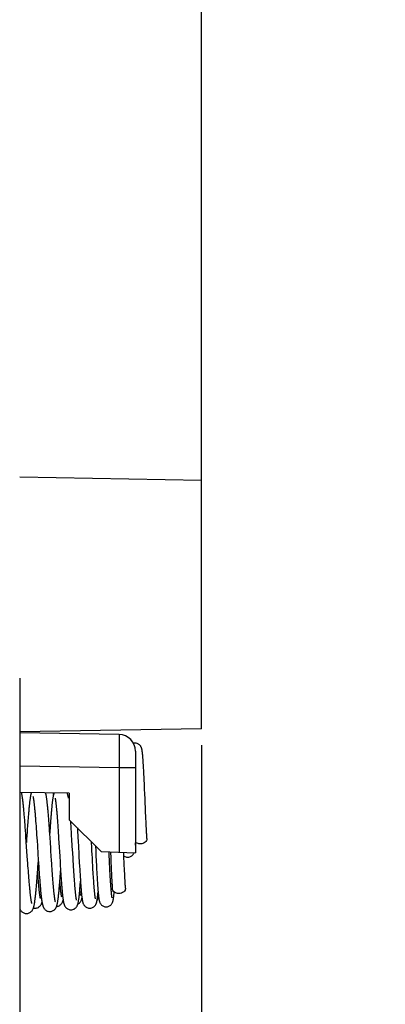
# Model space of a CAD drawing. Header units: millimetres. Extents: x 0 to 420, y 0 to 297.
# Tile 57 of 76: x 178 to 189, y 210 to 240. Entities that reach past the tile are written whole.
import ezdxf

# ---------------------------------------------------------------- set-up
doc = ezdxf.new("R2010")
doc.units = ezdxf.units.MM
doc.header["$LTSCALE"] = 23.1
doc.layers.get('0').update_dxf_attribs({"linetype": 'CONTINUOUS'})
doc.styles.get("Standard").update_dxf_attribs({"font": 'txt', "width": 0.85})
doc.dimstyles.new('DIMSTYLE_1', dxfattribs={"dimtxt": 3.5, "dimasz": 3.5, "dimexe": 1, "dimexo": 0.5, "dimgap": 0.875, "dimtad": 1, "dimdec": 4, "dimdsep": 46, "dimtxsty": 'STANDARD', "dimblk": '_FILLED', "dimblk1": '_FILLED', "dimblk2": '_FILLED', "dimcen": 0.09, "dimadec": 4, "dimazin": 2, "dimtp": 0.15, "dimtm": 0.15, "dimtfac": 1, "dimtdec": 4, "dimtofl": 0, "dimtmove": 0, "dimatfit": 3, "dimldrblk": '_FILLED', "dimfxl": 1, "dimtolj": 1, "dimarcsym": 0})
doc.dimstyles.new('DIMSTYLE_4', dxfattribs={"dimtxt": 3.5, "dimasz": 3.5, "dimexe": 1, "dimexo": 0.5, "dimgap": 0.875, "dimtad": 1, "dimdec": 4, "dimdsep": 46, "dimtxsty": 'STANDARD', "dimblk": '_FILLED', "dimblk1": '_FILLED', "dimblk2": '_FILLED', "dimcen": 0.09, "dimadec": 4, "dimazin": 2, "dimtp": 0.1, "dimtm": 0.1, "dimtfac": 1, "dimtdec": 4, "dimtofl": 0, "dimtmove": 0, "dimatfit": 3, "dimldrblk": '_FILLED', "dimfxl": 1, "dimtolj": 1, "dimarcsym": 0})
doc.dimstyles.new('DIMSTYLE_5', dxfattribs={"dimtxt": 3.5, "dimasz": 3.5, "dimexe": 1, "dimexo": 0.5, "dimgap": 0.875, "dimtad": 1, "dimdec": 4, "dimdsep": 46, "dimtxsty": 'STANDARD', "dimblk": '_FILLED', "dimblk1": '_FILLED', "dimblk2": '_FILLED', "dimcen": 0.09, "dimadec": 4, "dimazin": 2, "dimtp": 0.05, "dimtm": 0.05, "dimtfac": 1, "dimtdec": 4, "dimtofl": 0, "dimtmove": 0, "dimatfit": 3, "dimldrblk": '_FILLED', "dimfxl": 1, "dimtolj": 1, "dimarcsym": 0})
doc.dimstyles.new('DIMSTYLE_6', dxfattribs={"dimtxt": 3.5, "dimasz": 3.5, "dimexe": 1, "dimexo": 0.5, "dimgap": 0.875, "dimtad": 1, "dimdec": 1, "dimdsep": 46, "dimtxsty": 'STANDARD', "dimblk": '_FILLED', "dimblk1": '_FILLED', "dimblk2": '_FILLED', "dimcen": 0.09, "dimadec": 4, "dimazin": 2, "dimtp": 0.2, "dimtm": 0.2, "dimtfac": 1, "dimtdec": 1, "dimtofl": 0, "dimtmove": 0, "dimatfit": 3, "dimldrblk": '_FILLED', "dimfxl": 1, "dimtolj": 1, "dimarcsym": 0})

# ---------------------------------------------------------------- blocks, each defined once
blk = doc.blocks.new('_FILLED')
at = {"color": 0, "linetype": 'BYBLOCK'}
blk.add_solid([(0, 0), (-1, 0.1429), (-1, -0.1429)], dxfattribs=at)
blk = doc.blocks.new('*D0')
at = {"color": 2, "linetype": 'CONTINUOUS'}
for p, q in [((75.722, 233.898), (75.722, 254.641)), ((183.622, 224.765), (183.622, 254.641)), ((75.722, 253.641), (129.672, 253.641)), ((183.622, 253.641), (129.672, 253.641))]:
    blk.add_line(p, q, dxfattribs=at)
at = {"color": 2, "linetype": 'CONTINUOUS', "xscale": 3.5, "yscale": 3.5, "zscale": 3.5, "rotation": 180}
blk.add_blockref('_FILLED', (75.722, 253.641), dxfattribs=at)
at = {"color": 2, "linetype": 'CONTINUOUS', "xscale": 3.5, "yscale": 3.5, "zscale": 3.5}
blk.add_blockref('_FILLED', (183.622, 253.641), dxfattribs=at)
at = {"color": 2, "linetype": 'CONTINUOUS', "insert": (129.672, 258.016), "char_height": 3.5, "width": 18.375, "attachment_point": 2, "line_spacing_factor": 0.9}
blk.add_mtext('107.9', dxfattribs=at)
blk = doc.blocks.new('*D4')
at = {"color": 2, "linetype": 'CONTINUOUS'}
for p, q in [((168.122, 210.115), (168.122, 244.06)), ((183.622, 222.615), (183.622, 244.06)), ((168.122, 243.06), (163.122, 243.06)), ((163.122, 243.06), (175.872, 243.06)), ((188.622, 243.06), (175.872, 243.06)), ((183.622, 243.06), (188.622, 243.06))]:
    blk.add_line(p, q, dxfattribs=at)
at = {"color": 2, "linetype": 'CONTINUOUS', "xscale": 3.5, "yscale": 3.5, "zscale": 3.5}
blk.add_blockref('_FILLED', (168.122, 243.06), dxfattribs=at)
at = {"color": 2, "linetype": 'CONTINUOUS', "xscale": 3.5, "yscale": 3.5, "zscale": 3.5, "rotation": 180}
blk.add_blockref('_FILLED', (183.622, 243.06), dxfattribs=at)
at = {"color": 2, "linetype": 'CONTINUOUS', "insert": (175.872, 247.435), "char_height": 3.5, "width": 13.5, "attachment_point": 2, "line_spacing_factor": 0.9}
blk.add_mtext('15.5', dxfattribs=at)
blk = doc.blocks.new('*D5')
at = {"color": 2, "linetype": 'CONTINUOUS'}
for p, q in [((178.122, 219.888), (178.122, 189.727)), ((183.622, 217.865), (183.622, 189.727)), ((178.122, 190.727), (173.122, 190.727)), ((173.122, 190.727), (180.872, 190.727)), ((209.076, 190.727), (180.872, 190.727)), ((183.622, 190.727), (209.076, 190.727))]:
    blk.add_line(p, q, dxfattribs=at)
at = {"color": 2, "linetype": 'CONTINUOUS', "xscale": 3.5, "yscale": 3.5, "zscale": 3.5}
blk.add_blockref('_FILLED', (178.122, 190.727), dxfattribs=at)
at = {"color": 2, "linetype": 'CONTINUOUS', "xscale": 3.5, "yscale": 3.5, "zscale": 3.5, "rotation": 180}
blk.add_blockref('_FILLED', (183.622, 190.727), dxfattribs=at)
at = {"color": 2, "linetype": 'CONTINUOUS', "insert": (202.076, 195.102), "char_height": 3.5, "width": 10.5, "attachment_point": 1, "line_spacing_factor": 0.9}
blk.add_mtext('5.5', dxfattribs=at)
blk = doc.blocks.new('*D6')
at = {"color": 2, "linetype": 'CONTINUOUS'}
for p, q in [((62.072, 209.563), (62.072, 272.862)), ((183.622, 222.615), (183.622, 272.862)), ((62.072, 271.862), (122.847, 271.862)), ((183.622, 271.862), (122.847, 271.862))]:
    blk.add_line(p, q, dxfattribs=at)
at = {"color": 2, "linetype": 'CONTINUOUS', "xscale": 3.5, "yscale": 3.5, "zscale": 3.5, "rotation": 180}
blk.add_blockref('_FILLED', (62.072, 271.862), dxfattribs=at)
at = {"color": 2, "linetype": 'CONTINUOUS', "xscale": 3.5, "yscale": 3.5, "zscale": 3.5}
blk.add_blockref('_FILLED', (183.622, 271.862), dxfattribs=at)
at = {"color": 2, "linetype": 'CONTINUOUS', "insert": (122.847, 276.237), "char_height": 3.5, "width": 17.25, "attachment_point": 2, "line_spacing_factor": 0.9}
blk.add_mtext('121.6', dxfattribs=at)

msp = doc.modelspace()

# ---------------------------------------------------------------- linework, layer by layer
at = {"color": 7, "linetype": 'CONTINUOUS'}
for p, q in [((183.62194, 225.86542), (178.12194, 225.96143)), ((183.62194, 218.36566), (183.62194, 225.86518)), ((183.62194, 218.36542), (178.12194, 218.26942)), ((181.13066, 218.18835), (178.12194, 218.24087)), ((181.62194, 217.68843), (181.62194, 214.61542)), ((181.85416, 217.40886), (181.85121, 217.44946)), ((181.85713, 217.36571), (181.85416, 217.40886)), ((181.86011, 217.32005), (181.85713, 217.36571)), ((181.86312, 217.2719), (181.86011, 217.32005)), ((181.86613, 217.22133), (181.86312, 217.2719)), ((181.86917, 217.16839), (181.86613, 217.22133)), ((181.87222, 217.11318), (181.86917, 217.16839)), ((181.87528, 217.05578), (181.87222, 217.11318)), ((181.87836, 216.99628), (181.87528, 217.05578)), ((181.88301, 216.90317), (181.87836, 216.99628)), ((181.88771, 216.80565), (181.88301, 216.90317)), ((181.89245, 216.70403), (181.88771, 216.80565)), ((181.89886, 216.56277), (181.89245, 216.70403)), ((181.907, 216.37831), (181.89886, 216.56277)), ((179.62194, 216.41469), (178.12201, 216.44087)), ((179.62194, 216.41469), (179.62194, 215.61542)), ((181.9307, 215.83556), (181.9255, 215.95304)), ((179.25776, 215.66244), (179.26264, 215.59624)), ((181.93597, 215.71888), (181.9307, 215.83556)), ((181.93953, 215.64195), (181.93597, 215.71888)), ((181.94311, 215.56602), (181.93953, 215.64195)), ((178.29869, 215.28904), (178.29154, 215.38586)), ((178.35276, 215.33412), (178.34584, 215.23656)), ((178.60528, 215.57408), (178.61098, 215.49804)), ((178.61098, 215.49804), (178.61674, 215.41895)), ((178.61674, 215.41895), (178.62258, 215.33688)), ((178.62258, 215.33688), (178.6285, 215.2518)), ((179.02636, 215.28417), (179.01942, 215.38362)), ((179.04187, 215.36126), (179.0364, 215.27977)), ((179.04723, 215.43954), (179.04187, 215.36126)), ((179.0525, 215.51462), (179.04723, 215.43954)), ((179.05768, 215.58645), (179.0525, 215.51462)), ((179.26264, 215.59624), (179.2676, 215.52655)), ((179.2676, 215.52655), (179.27266, 215.4534)), ((179.27266, 215.4534), (179.2778, 215.37704)), ((179.2778, 215.37704), (179.28302, 215.2977)), ((179.62194, 215.61542), (180.58575, 214.65161)), ((179.67084, 215.48277), (179.66459, 215.57277)), ((179.67193, 215.56543), (179.66859, 215.51545)), ((179.68697, 215.2376), (179.68044, 215.33892)), ((179.86662, 215.37074), (179.87082, 215.30126)), ((181.94673, 215.49137), (181.94311, 215.56602)), ((181.95038, 215.41832), (181.94673, 215.49137)), ((181.95407, 215.34716), (181.95038, 215.41832)), ((181.95779, 215.27823), (181.95407, 215.34716)), ((178.30578, 215.19114), (178.29869, 215.28904)), ((178.31279, 215.09266), (178.30578, 215.19114)), ((178.32315, 214.94516), (178.31279, 215.09266)), ((178.33167, 215.03155), (178.32449, 214.92584)), ((178.33877, 215.13509), (178.33167, 215.03155)), ((178.34584, 215.23656), (178.33877, 215.13509)), ((178.6285, 215.2518), (178.63452, 215.1637)), ((178.63452, 215.1637), (178.64063, 215.07264)), ((178.64063, 215.07264), (178.64687, 214.97866)), ((179.03333, 215.18217), (179.02636, 215.28417)), ((179.0364, 215.27977), (179.03162, 215.20727)), ((179.04029, 215.07839), (179.03333, 215.18217)), ((179.05064, 214.92159), (179.04029, 215.07839)), ((179.28302, 215.2977), (179.2883, 215.21571)), ((179.2883, 215.21571), (179.29362, 215.13142)), ((179.29362, 215.13142), (179.29899, 215.04515)), ((179.29899, 215.04515), (179.30711, 214.91297)), ((179.69356, 215.13312), (179.68697, 215.2376)), ((179.70017, 215.02662), (179.69356, 215.13312)), ((179.71326, 214.8117), (179.70017, 215.02662)), ((179.87082, 215.30126), (179.87504, 215.23016)), ((179.87504, 215.23016), (179.87931, 215.15689)), ((179.87931, 215.15689), (179.88363, 215.0815)), ((179.88363, 215.0815), (179.89024, 214.9646)), ((178.33326, 214.79956), (178.32315, 214.94516)), ((178.35256, 214.52097), (178.33326, 214.79956)), ((178.64687, 214.97866), (178.65646, 214.83235)), ((179.06077, 214.76633), (179.05064, 214.92159)), ((179.30711, 214.91297), (179.33154, 214.50951)), ((179.72592, 214.60227), (179.71326, 214.8117)), ((181.62194, 214.85079), (181.62442, 214.87642)), ((178.36168, 214.39073), (178.35256, 214.52097)), ((178.6732, 214.57534), (178.68372, 214.41472)), ((179.08586, 214.38285), (179.07685, 214.51959)), ((179.33154, 214.50951), (179.34224, 214.33486)), ((179.73494, 214.45404), (179.72592, 214.60227)), ((179.74067, 214.36077), (179.73494, 214.45404)), ((179.91579, 214.50388), (179.92548, 214.33102)), ((180.3262, 214.31892), (180.31958, 214.43617)), ((180.42875, 214.52054), (180.43634, 214.36914)), ((180.58575, 214.65161), (181.62194, 214.61542)), ((180.8355, 214.38633), (180.82825, 214.53069)), ((180.8738, 214.49177), (180.88057, 214.33808)), ((181.2755, 214.45304), (181.26788, 214.62779)), ((181.27263, 214.51871), (181.28533, 214.51055)), ((181.2807, 214.33556), (181.2755, 214.45304)), ((178.36759, 214.30739), (178.36168, 214.39073)), ((178.37338, 214.22657), (178.36759, 214.30739)), ((178.37908, 214.14822), (178.37338, 214.22657)), ((178.38469, 214.07225), (178.37908, 214.14822)), ((178.68149, 214.29032), (178.68682, 214.36785)), ((178.68372, 214.41472), (178.69091, 214.30652)), ((178.69091, 214.30652), (178.69814, 214.19921)), ((178.69814, 214.19921), (178.70538, 214.09402)), ((179.09162, 214.29659), (179.08586, 214.38285)), ((179.09721, 214.21405), (179.09162, 214.29659)), ((179.10265, 214.13494), (179.09721, 214.21405)), ((179.10795, 214.05922), (179.10265, 214.13494)), ((179.34224, 214.33486), (179.35005, 214.20993)), ((179.35005, 214.20993), (179.35513, 214.13022)), ((179.74621, 214.27186), (179.74067, 214.36077)), ((179.75157, 214.18727), (179.74621, 214.27186)), ((179.75676, 214.10679), (179.75157, 214.18727)), ((179.92548, 214.33102), (179.9328, 214.20333)), ((179.9328, 214.20333), (179.93767, 214.12009)), ((180.33054, 214.24346), (180.3262, 214.31892)), ((180.3348, 214.17025), (180.33054, 214.24346)), ((180.33901, 214.09934), (180.3348, 214.17025)), ((180.43634, 214.36914), (180.44379, 214.2237)), ((180.44379, 214.2237), (180.44929, 214.11916)), ((180.84082, 214.28199), (180.8355, 214.38633)), ((180.84606, 214.18149), (180.84082, 214.28199)), ((180.84949, 214.11683), (180.84606, 214.18149)), ((180.88057, 214.33808), (180.88745, 214.18566)), ((180.88745, 214.18566), (180.89268, 214.07336)), ((181.28597, 214.21888), (181.2807, 214.33556)), ((181.28953, 214.14195), (181.28597, 214.21888)), ((181.29311, 214.06602), (181.28953, 214.14195)), ((178.39023, 213.99874), (178.38469, 214.07225)), ((178.39569, 213.92777), (178.39023, 213.99874)), ((178.40107, 213.85938), (178.39569, 213.92777)), ((178.40639, 213.7936), (178.40107, 213.85938)), ((178.66819, 214.01772), (178.66514, 214.05924)), ((178.67314, 213.95172), (178.66819, 214.01772)), ((178.67799, 213.88879), (178.67314, 213.95172)), ((178.68276, 213.82881), (178.67799, 213.88879)), ((179.11313, 213.98685), (179.10795, 214.05922)), ((179.11819, 213.91772), (179.11313, 213.98685)), ((179.12314, 213.85172), (179.11819, 213.91772)), ((179.12799, 213.78879), (179.12314, 213.85172)), ((179.35513, 214.13022), (179.36012, 214.05341)), ((179.36012, 214.05341), (179.36503, 213.97954)), ((179.36503, 213.97954), (179.36985, 213.90863)), ((179.36985, 213.90863), (179.37459, 213.8407)), ((179.37459, 213.8407), (179.37927, 213.77571)), ((179.7618, 214.0302), (179.75676, 214.10679)), ((179.76671, 213.95737), (179.7618, 214.0302)), ((179.77151, 213.88806), (179.76671, 213.95737)), ((179.77622, 213.82204), (179.77151, 213.88806)), ((179.93767, 214.12009), (179.94254, 214.03886)), ((179.94254, 214.03886), (179.94737, 213.9601)), ((179.94737, 213.9601), (179.95216, 213.88424)), ((179.95216, 213.88424), (179.95691, 213.81159)), ((180.34316, 214.03078), (180.33901, 214.09934)), ((180.34726, 213.96462), (180.34316, 214.03078)), ((180.35131, 213.90086), (180.34726, 213.96462)), ((180.35532, 213.83957), (180.35131, 213.90086)), ((180.35928, 213.78074), (180.35532, 213.83957)), ((180.44929, 214.11916), (180.45471, 214.0189)), ((180.45471, 214.0189), (180.45828, 213.95461)), ((180.45828, 213.95461), (180.46183, 213.89245)), ((180.46183, 213.89245), (180.46535, 213.83253)), ((180.85289, 214.05413), (180.84949, 214.11683)), ((180.85624, 213.99351), (180.85289, 214.05413)), ((180.85955, 213.93504), (180.85624, 213.99351)), ((180.86281, 213.87882), (180.85955, 213.93504)), ((180.86603, 213.82491), (180.86281, 213.87882)), ((180.89268, 214.07336), (180.89621, 213.99995)), ((180.89621, 213.99995), (180.89976, 213.92801)), ((180.89976, 213.92801), (180.90334, 213.85782)), ((180.90334, 213.85782), (180.90695, 213.78964)), ((181.29673, 213.99137), (181.29311, 214.06602)), ((181.30038, 213.91832), (181.29673, 213.99137)), ((181.30407, 213.84716), (181.30038, 213.91832)), ((181.30779, 213.77823), (181.30407, 213.84716)), ((178.41164, 213.73048), (178.40639, 213.7936)), ((178.41682, 213.67003), (178.41164, 213.73048)), ((178.68745, 213.77167), (178.68276, 213.82881)), ((178.69207, 213.71735), (178.68745, 213.77167)), ((179.13276, 213.72881), (179.12799, 213.78879)), ((179.13745, 213.67167), (179.13276, 213.72881)), ((179.14207, 213.61735), (179.13745, 213.67167)), ((179.33991, 213.74247), (179.33747, 213.773)), ((179.37927, 213.77571), (179.38388, 213.71367)), ((179.38388, 213.71367), (179.38843, 213.65456)), ((179.78084, 213.75919), (179.77622, 213.82204)), ((179.78541, 213.6993), (179.78084, 213.75919)), ((180.36321, 213.72441), (180.35928, 213.78074)), ((180.36711, 213.67061), (180.36321, 213.72441)), ((180.37097, 213.61938), (180.36711, 213.67061)), ((180.46535, 213.83253), (180.46883, 213.77495)), ((180.46883, 213.77495), (180.47229, 213.71977)), ((180.47229, 213.71977), (180.47572, 213.66706)), ((180.47572, 213.66706), (180.47912, 213.61687)), ((180.47912, 213.61687), (180.48249, 213.56924)), ((180.48249, 213.56924), (180.48583, 213.52419)), ((180.86921, 213.77339), (180.86603, 213.82491)), ((180.87233, 213.72429), (180.86921, 213.77339)), ((180.8754, 213.67766), (180.87233, 213.72429)), ((180.87842, 213.63353), (180.8754, 213.67766)), ((180.88139, 213.59193), (180.87842, 213.63353)), ((180.8843, 213.55283), (180.88139, 213.59193)), ((180.90695, 213.78964), (180.91058, 213.72375)), ((179.94322, 213.47151), (179.94051, 213.49705)), ((180.89133, 213.46591), (180.88856, 213.49885)), ((180.89405, 213.43536), (180.89133, 213.46591)), ((180.8967, 213.40716), (180.89405, 213.43536)), ((180.8993, 213.38129), (180.8967, 213.40716))]:
    msp.add_line(p, q, dxfattribs=at)
at = {"color": 9, "linetype": 'CONTINUOUS'}
for p, q in [((178.12194, 217.24102), (181.13066, 217.18851)), ((181.13066, 217.18851), (181.62194, 217.18851)), ((181.13066, 217.18851), (181.13066, 214.63258))]:
    msp.add_line(p, q, dxfattribs=at)
at = {"color": 7, "linetype": 'CONTINUOUS'}
for points in [[(181.60918, 217.92898), (181.59684, 217.92858), (181.57343, 217.92569), (181.56297, 217.92315)], [(181.85121, 217.44946), (181.84974, 217.46881), (181.84828, 217.48753), (181.84682, 217.50561), (181.84536, 217.52306), (181.8439, 217.53989), (181.84244, 217.5561), (181.84099, 217.5717), (181.83953, 217.5867), (181.83808, 217.60111), (181.83662, 217.61493), (181.83515, 217.62821), (181.83368, 217.64094), (181.8322, 217.65313), (181.83069, 217.66484), (181.82917, 217.67607), (181.82763, 217.68684), (181.82604, 217.69726), (181.8244, 217.70732), (181.8227, 217.71704), (181.8209, 217.72661), (181.81898, 217.73599), (181.81693, 217.74523), (181.81463, 217.75465), (181.81205, 217.76418), (181.80912, 217.77393), (181.80558, 217.7844), (181.80126, 217.79568), (181.79599, 217.80765), (181.78943, 217.82055), (181.78113, 217.8345), (181.77091, 217.84901), (181.75884, 217.86332), (181.74473, 217.87714), (181.72844, 217.89014), (181.71038, 217.90173), (181.69076, 217.91159), (181.66962, 217.91954), (181.64732, 217.92523), (181.62415, 217.9284), (181.60915, 217.92898)], [(178.18828, 216.3954), (178.185, 216.41201), (178.18167, 216.42783), (178.17897, 216.43988)], [(178.29154, 215.38586), (178.28795, 215.43367), (178.28434, 215.48102), (178.28073, 215.52779), (178.27711, 215.57394), (178.27349, 215.61943), (178.26987, 215.6641), (178.26625, 215.70793), (178.26263, 215.75086), (178.25903, 215.79278), (178.25544, 215.83364), (178.25186, 215.87342), (178.2483, 215.91202), (178.24476, 215.94941), (178.24124, 215.98558), (178.23775, 216.02046), (178.23429, 216.05401), (178.23085, 216.08627), (178.22745, 216.11722), (178.22408, 216.14685), (178.22074, 216.1752), (178.21743, 216.20231), (178.21414, 216.22819), (178.21087, 216.25287), (178.20762, 216.27639), (178.20439, 216.29879), (178.20118, 216.32009), (178.19796, 216.34037), (178.19475, 216.35965), (178.19153, 216.37795), (178.18828, 216.3954)], [(178.4731, 216.43474), (178.47241, 216.43253), (178.46896, 216.42051), (178.46575, 216.4084), (178.46268, 216.39591), (178.45971, 216.38299), (178.45684, 216.36966), (178.45402, 216.35573), (178.45123, 216.34115), (178.44848, 216.32591), (178.44574, 216.30993), (178.44301, 216.29318), (178.44028, 216.27564), (178.43755, 216.25727), (178.43481, 216.23802), (178.43207, 216.21791), (178.42931, 216.19687), (178.42653, 216.17488), (178.42375, 216.15195), (178.42094, 216.12803), (178.41811, 216.10311), (178.41526, 216.07718), (178.41239, 216.05021), (178.40949, 216.0222), (178.40657, 215.99314), (178.40363, 215.96301), (178.40066, 215.93181), (178.39766, 215.89954), (178.39464, 215.86618), (178.3916, 215.83173), (178.38852, 215.79621), (178.38542, 215.75959), (178.38229, 215.72189), (178.37913, 215.6831), (178.37594, 215.64322), (178.37273, 215.60226), (178.36948, 215.56022), (178.3662, 215.51711), (178.36289, 215.47293), (178.35954, 215.4277), (178.35276, 215.33412)], [(178.52292, 216.31921), (178.52253, 216.32014), (178.52189, 216.32178), (178.52196, 216.32159), (178.52245, 216.32003), (178.5233, 216.31712), (178.52447, 216.31275), (178.52585, 216.30725), (178.52739, 216.30064), (178.52909, 216.29286), (178.53089, 216.28406), (178.53278, 216.27427), (178.53476, 216.26345), (178.53681, 216.25166), (178.53891, 216.23892), (178.54107, 216.22519), (178.54328, 216.21053), (178.54553, 216.19491), (178.54782, 216.17833), (178.55015, 216.16081), (178.55251, 216.14234), (178.55491, 216.1229), (178.55734, 216.10251), (178.55979, 216.08115), (178.56228, 216.05883), (178.5648, 216.03554), (178.56734, 216.01127), (178.56991, 215.98604), (178.57251, 215.95984), (178.57513, 215.9327), (178.57777, 215.9046), (178.58043, 215.87556), (178.58312, 215.8456), (178.58583, 215.81471), (178.58855, 215.78293), (178.59129, 215.75025), (178.59406, 215.71669), (178.59684, 215.68228), (178.59963, 215.64703), (178.60245, 215.61095), (178.60528, 215.57408)], [(179.01942, 215.38362), (179.01597, 215.43207), (179.01254, 215.47961), (179.00914, 215.52606), (179.00576, 215.57136), (179.00241, 215.61552), (178.99909, 215.65851), (178.9958, 215.70029), (178.99254, 215.74087), (178.9893, 215.78026), (178.9861, 215.81845), (178.98291, 215.85543), (178.97976, 215.89122), (178.97662, 215.92582), (178.97351, 215.95923), (178.97042, 215.99146), (178.96736, 216.02253), (178.96431, 216.05243), (178.96129, 216.0812), (178.95827, 216.10885), (178.95528, 216.13537), (178.9523, 216.16078), (178.94934, 216.1851), (178.94639, 216.20833), (178.94345, 216.2305), (178.94052, 216.25163), (178.9376, 216.27174), (178.93467, 216.2909), (178.93175, 216.3091), (178.92881, 216.3264), (178.92584, 216.34288), (178.92284, 216.35856), (178.9198, 216.37349), (178.91667, 216.38783), (178.91343, 216.40159), (178.91007, 216.41483), (178.90667, 216.42717)], [(179.16307, 216.4227), (179.15867, 216.41189), (179.15437, 216.40004), (179.15066, 216.3887), (179.14726, 216.37732), (179.14411, 216.36579), (179.14118, 216.35419), (179.13838, 216.34221), (179.13567, 216.32978), (179.13304, 216.31691), (179.13047, 216.30348), (179.12794, 216.28944), (179.12545, 216.2748), (179.12298, 216.25951), (179.12053, 216.24356), (179.11809, 216.22695), (179.11568, 216.20969), (179.11328, 216.19182), (179.1109, 216.1733), (179.10853, 216.15413), (179.10617, 216.13434), (179.10381, 216.1139), (179.10146, 216.09277), (179.0991, 216.07093), (179.09675, 216.04841), (179.09439, 216.02516), (179.09202, 216.0012), (179.08965, 215.97652), (179.08727, 215.95109), (179.08488, 215.92493), (179.08248, 215.89803), (179.08007, 215.87036), (179.07764, 215.84193), (179.0752, 215.81275), (179.07275, 215.78278), (179.07028, 215.75203), (179.0678, 215.72051), (179.0653, 215.68819), (179.06278, 215.65507), (179.05768, 215.58645)], [(179.1469, 216.37601), (179.14629, 216.37978), (179.14362, 216.39528), (179.14091, 216.41003), (179.13834, 216.42313)], [(179.19094, 216.27083), (179.19101, 216.27058), (179.19151, 216.26888), (179.19235, 216.26578), (179.19339, 216.26161), (179.1946, 216.2564), (179.19597, 216.25009), (179.19744, 216.24285), (179.199, 216.23469), (179.20065, 216.22559), (179.20237, 216.21561), (179.20414, 216.20478), (179.20596, 216.19306), (179.20782, 216.18051), (179.20972, 216.16711), (179.21166, 216.15287), (179.21363, 216.13779), (179.21563, 216.12189), (179.21766, 216.10516), (179.21971, 216.0876), (179.22179, 216.06922), (179.22389, 216.05001), (179.22601, 216.02998), (179.22815, 216.00914), (179.23031, 215.98747), (179.23249, 215.96499), (179.23469, 215.94169), (179.2369, 215.91756), (179.23914, 215.89261), (179.2414, 215.86681), (179.24367, 215.84018), (179.24597, 215.8127), (179.24829, 215.78437), (179.25062, 215.75518), (179.25298, 215.72513), (179.25536, 215.69422), (179.25776, 215.66244)], [(179.59893, 216.26352), (179.59629, 216.27978), (179.59362, 216.29528), (179.59091, 216.31003), (179.58816, 216.32407), (179.58531, 216.33758), (179.58237, 216.35057), (179.57929, 216.36309), (179.57599, 216.37541), (179.57243, 216.38752), (179.56855, 216.3995), (179.5641, 216.41184), (179.56252, 216.41573)], [(181.9255, 215.95304), (181.91698, 216.14845), (181.9153, 216.18723), (181.91363, 216.22585), (181.91196, 216.26429), (181.907, 216.37831)], [(179.68044, 215.33892), (179.67721, 215.38803), (179.67401, 215.43599), (179.67084, 215.48277)], [(181.97166, 215.05071), (181.96913, 215.08833), (181.96722, 215.11794), (181.96532, 215.14844), (181.96343, 215.17977), (181.96154, 215.21187), (181.95966, 215.24471), (181.95779, 215.27823)], [(178.65646, 214.83235), (178.66304, 214.73141), (178.66638, 214.68001), (178.6732, 214.57534)], [(179.07685, 214.51959), (179.06735, 214.66523), (179.06077, 214.76633)], [(179.89024, 214.9646), (179.89929, 214.80215), (179.90159, 214.76045), (179.90392, 214.71837), (179.90626, 214.67596), (179.90862, 214.63324), (179.91579, 214.50388)], [(180.31958, 214.43617), (180.31048, 214.59962), (180.30815, 214.64167), (180.30581, 214.68415), (180.30344, 214.72703), (180.30105, 214.77032), (180.29129, 214.94607)], [(180.41371, 214.82365), (180.421, 214.67673), (180.42875, 214.52054)], [(181.62442, 214.87642), (181.62601, 214.89372), (181.62761, 214.91165), (181.62946, 214.93327)], [(180.82825, 214.53069), (180.82456, 214.60479), (180.82271, 214.64225), (180.82265, 214.64333)], [(180.86727, 214.64178), (180.86879, 214.60675), (180.8738, 214.49177)], [(181.28533, 214.51055), (181.30574, 214.50036), (181.32774, 214.49226), (181.35075, 214.48663), (181.37438, 214.48371), (181.38665, 214.48332)], [(181.38662, 214.48332), (181.40174, 214.48391), (181.42534, 214.48717), (181.44836, 214.49315), (181.47037, 214.50162)], [(181.47037, 214.50162), (181.49073, 214.51218), (181.50936, 214.52457), (181.52607, 214.5385), (181.54031, 214.55315), (181.55224, 214.56807), (181.5622, 214.58298), (181.57021, 214.59718), (181.57647, 214.61013), (181.57931, 214.61691)], [(178.32625, 212.78248), (178.34008, 212.78296), (178.36391, 212.78604), (178.38769, 212.79199), (178.41078, 212.8007), (178.43203, 212.81158), (178.45127, 212.82425), (178.4685, 212.83843), (178.48319, 212.85327), (178.49544, 212.86815), (178.50576, 212.88294), (178.51445, 212.89742), (178.52169, 212.91132), (178.52781, 212.92466), (178.53318, 212.93782), (178.53792, 212.95077), (178.54214, 212.96355), (178.54607, 212.9766), (178.54978, 212.99002), (178.55328, 213.00377), (178.55666, 213.01812), (178.55995, 213.03311), (178.56316, 213.04875), (178.56633, 213.0652), (178.56946, 213.08251), (178.57258, 213.10068), (178.57568, 213.11981), (178.57878, 213.13995), (178.58189, 213.16109), (178.585, 213.18328), (178.58812, 213.20657), (178.59125, 213.23094), (178.59439, 213.25643), (178.59755, 213.28304), (178.60072, 213.31079), (178.60391, 213.33967), (178.60712, 213.36968), (178.61034, 213.40084), (178.61358, 213.43319), (178.61685, 213.46673), (178.62014, 213.50147), (178.62346, 213.53748), (178.62681, 213.57476), (178.63019, 213.61331), (178.6336, 213.6532), (178.63706, 213.69444), (178.64055, 213.737), (178.64408, 213.78097), (178.64766, 213.82637), (178.65128, 213.87315), (178.65494, 213.92129), (178.65866, 213.97085), (178.66241, 214.02172), (178.66618, 214.07366), (178.66999, 214.12662), (178.67382, 214.18055), (178.68149, 214.29032)], [(178.70538, 214.09402), (178.70899, 214.04246), (178.71259, 213.99185), (178.71617, 213.94223), (178.71973, 213.89363), (178.72326, 213.84629), (178.72676, 213.80022), (178.73024, 213.75545), (178.73367, 213.71215), (178.73705, 213.67038), (178.7404, 213.63008), (178.7437, 213.59127), (178.74696, 213.55399), (178.75017, 213.51818), (178.75335, 213.48378), (178.75649, 213.45079), (178.75959, 213.41918), (178.76266, 213.38888), (178.76571, 213.35989), (178.76872, 213.33218), (178.77172, 213.30567), (178.77469, 213.28035), (178.77765, 213.25621), (178.7806, 213.23317), (178.78354, 213.21121), (178.78647, 213.19031), (178.7894, 213.17045), (178.79234, 213.15162), (178.79528, 213.13376), (178.79823, 213.11683), (178.80122, 213.1008), (178.80424, 213.08561), (178.80733, 213.0711), (178.81051, 213.05726), (178.81381, 213.04402), (178.81731, 213.03107), (178.82106, 213.01845), (178.82512, 213.00605), (178.82972, 212.99337), (178.83502, 212.98037), (178.84115, 212.96709), (178.84849, 212.95318), (178.85741, 212.93856), (178.86812, 212.9236), (178.88081, 212.90868), (178.89594, 212.89399), (178.91359, 212.88011), (178.9331, 212.8679), (178.95432, 212.85764), (178.97712, 212.8496), (179.00051, 212.84426), (179.02392, 212.84169), (179.03391, 212.84144)], [(179.03386, 212.84144), (179.04658, 212.84185), (179.06982, 212.84471), (179.09303, 212.85031), (179.11563, 212.85856), (179.13661, 212.86899), (179.15584, 212.88131), (179.1732, 212.89524), (179.18806, 212.90992), (179.20052, 212.92479), (179.21102, 212.93967), (179.21978, 212.95419), (179.22698, 212.96802), (179.23301, 212.98122), (179.23822, 212.99413), (179.24276, 213.00672), (179.24675, 213.01903), (179.25043, 213.03153), (179.25387, 213.04432), (179.25709, 213.05737), (179.26019, 213.07095), (179.2632, 213.08511), (179.26611, 213.09985), (179.26899, 213.11535), (179.27183, 213.13166), (179.27465, 213.14878), (179.27745, 213.1668), (179.28025, 213.18577), (179.28305, 213.20568), (179.28585, 213.22658), (179.28865, 213.2485), (179.29147, 213.27144), (179.29429, 213.29541), (179.29712, 213.32042), (179.29996, 213.34648), (179.30281, 213.37358), (179.30567, 213.40172), (179.30854, 213.43091), (179.31143, 213.46123), (179.31434, 213.49267), (179.31727, 213.52526), (179.32023, 213.55907), (179.32322, 213.59413), (179.32624, 213.63043), (179.3293, 213.66808), (179.33239, 213.70709), (179.33553, 213.74744), (179.33871, 213.78926), (179.34194, 213.83257), (179.34521, 213.87734), (179.34853, 213.92356), (179.35191, 213.97128), (179.35532, 214.02043), (179.35888, 214.07239)], [(178.49045, 213.08325), (178.49076, 213.08253), (178.49124, 213.08129), (178.49107, 213.08179), (178.4905, 213.08354), (178.48961, 213.08652), (178.48842, 213.09081), (178.48703, 213.09616), (178.48549, 213.10254), (178.48379, 213.11001), (178.48199, 213.11842), (178.4801, 213.12775), (178.47812, 213.13804), (178.47608, 213.14918), (178.47399, 213.16117), (178.47185, 213.17402), (178.46967, 213.18765), (178.46746, 213.20204), (178.46523, 213.21721), (178.46297, 213.23312), (178.46069, 213.24975), (178.45839, 213.26713), (178.45607, 213.28522), (178.45373, 213.30403), (178.45138, 213.32355), (178.44901, 213.34378), (178.44662, 213.36472), (178.44422, 213.38635), (178.4418, 213.40869), (178.43937, 213.43172), (178.43693, 213.45545), (178.43447, 213.47987), (178.43199, 213.50498), (178.4295, 213.53078), (178.42699, 213.55726), (178.42447, 213.58444), (178.42194, 213.61229), (178.41939, 213.64082), (178.41682, 213.67003)], [(178.75229, 213.23555), (178.75221, 213.2358), (178.75175, 213.23733), (178.75097, 213.24007), (178.74999, 213.24377), (178.74885, 213.24838), (178.74756, 213.25399), (178.74615, 213.26043), (178.74465, 213.26771), (178.74305, 213.27587), (178.74139, 213.2848), (178.73967, 213.29453), (178.73789, 213.30505), (178.73607, 213.31632), (178.73421, 213.32834), (178.73232, 213.34111), (178.73039, 213.35459), (178.72844, 213.36877), (178.72646, 213.38367), (178.72445, 213.39927), (178.72243, 213.41557), (178.72038, 213.43257), (178.71831, 213.45027), (178.71622, 213.46867), (178.71412, 213.48777), (178.71199, 213.50757), (178.70985, 213.52808), (178.70769, 213.54928), (178.70551, 213.57118), (178.70331, 213.59379), (178.7011, 213.6171), (178.69887, 213.64111), (178.69662, 213.66582), (178.69435, 213.69123), (178.69207, 213.71735)], [(179.20229, 213.13555), (179.20221, 213.1358), (179.20175, 213.13733), (179.20097, 213.14007), (179.19999, 213.14377), (179.19885, 213.14838), (179.19756, 213.15399), (179.19615, 213.16043), (179.19465, 213.16771), (179.19305, 213.17587), (179.19139, 213.1848), (179.18967, 213.19453), (179.18789, 213.20505), (179.18607, 213.21632), (179.18421, 213.22834), (179.18232, 213.24111), (179.18039, 213.25459), (179.17844, 213.26877), (179.17646, 213.28367), (179.17445, 213.29927), (179.17243, 213.31557), (179.17038, 213.33257), (179.16831, 213.35027), (179.16622, 213.36867), (179.16412, 213.38777), (179.16199, 213.40757), (179.15985, 213.42808), (179.15769, 213.44928), (179.15551, 213.47118), (179.15331, 213.49379), (179.1511, 213.5171), (179.14887, 213.54111), (179.14662, 213.56582), (179.14435, 213.59123), (179.14207, 213.61735)], [(179.39356, 213.28317), (179.39359, 213.28307), (179.39341, 213.28365), (179.39289, 213.2855), (179.39215, 213.28834), (179.39123, 213.29216), (179.39013, 213.29701), (179.38891, 213.30272), (179.3876, 213.30929), (179.38619, 213.31675), (179.38471, 213.32502), (179.38317, 213.33408), (179.38156, 213.34398), (179.37991, 213.35468), (179.37821, 213.36617), (179.37647, 213.37849), (179.37469, 213.39162), (179.37287, 213.40556), (179.37102, 213.42033), (179.36913, 213.43593), (179.36721, 213.45237), (179.36526, 213.46966), (179.36328, 213.48779), (179.36127, 213.50676), (179.35923, 213.52659), (179.35717, 213.54725), (179.35509, 213.56875), (179.35298, 213.5911), (179.35085, 213.61428), (179.3487, 213.63829), (179.34653, 213.66312), (179.34434, 213.68877), (179.34214, 213.71522), (179.33991, 213.74247)], [(179.38843, 213.65456), (179.39069, 213.62608), (179.39293, 213.59832), (179.39516, 213.57128), (179.39738, 213.54494), (179.39959, 213.5193), (179.40179, 213.49437), (179.40398, 213.47011), (179.40617, 213.44655), (179.40835, 213.42367), (179.41053, 213.40145), (179.4127, 213.3799), (179.41487, 213.35901), (179.41704, 213.33876), (179.41921, 213.31916), (179.42138, 213.30019), (179.42356, 213.28183), (179.42575, 213.26406), (179.42795, 213.2469), (179.43017, 213.23036), (179.43239, 213.21446), (179.43463, 213.19918), (179.43688, 213.18451), (179.43915, 213.17046), (179.44144, 213.157), (179.44378, 213.14407), (179.44615, 213.13167), (179.44858, 213.11977), (179.45111, 213.10821), (179.45373, 213.09702), (179.45649, 213.08612), (179.45949, 213.07522), (179.46275, 213.06435), (179.46634, 213.05345), (179.47053, 213.04198), (179.47548, 213.02991), (179.4813, 213.01734), (179.48839, 213.00397), (179.49715, 212.98972), (179.50776, 212.975), (179.52039, 212.96031), (179.53547, 212.94584), (179.55309, 212.93217), (179.5725, 212.92019), (179.59354, 212.91018), (179.61607, 212.90238), (179.63914, 212.89723), (179.66218, 212.89479), (179.67149, 212.89457)], [(179.84356, 213.18317), (179.84359, 213.18307), (179.84341, 213.18365), (179.84289, 213.1855), (179.84215, 213.18834), (179.84123, 213.19216), (179.84013, 213.19701), (179.83891, 213.20272), (179.8376, 213.20929), (179.83619, 213.21675), (179.83471, 213.22502), (179.83317, 213.23408), (179.83156, 213.24398), (179.82991, 213.25468), (179.82821, 213.26617), (179.82647, 213.27849), (179.82469, 213.29162), (179.82287, 213.30556), (179.82102, 213.32033), (179.81913, 213.33593), (179.81721, 213.35237), (179.81526, 213.36966), (179.81328, 213.38779), (179.81127, 213.40676), (179.80923, 213.42659), (179.80717, 213.44725), (179.80509, 213.46875), (179.80298, 213.4911), (179.80085, 213.51428), (179.7987, 213.53829), (179.79653, 213.56312), (179.79434, 213.58877), (179.79214, 213.61522), (179.78991, 213.64247), (179.78767, 213.6705), (179.78541, 213.6993)], [(179.88748, 213.09066), (179.88909, 213.0972), (179.89366, 213.11737), (179.89788, 213.13844), (179.9018, 213.16022), (179.90551, 213.18287), (179.90912, 213.20684), (179.91265, 213.23222), (179.91611, 213.25886), (179.91951, 213.28688), (179.92288, 213.31627), (179.92621, 213.34696), (179.9295, 213.37894), (179.93277, 213.41218), (179.93601, 213.44661), (179.93922, 213.48217), (179.94241, 213.51883), (179.94557, 213.55652), (179.9487, 213.59515), (179.95181, 213.63469), (179.9549, 213.67505), (179.95796, 213.71618), (179.96075, 213.75466)], [(179.95691, 213.81159), (179.95926, 213.77658), (179.96159, 213.74247), (179.9639, 213.70933), (179.96619, 213.67718), (179.96846, 213.646), (179.97071, 213.61583), (179.97294, 213.58667), (179.97514, 213.55851), (179.97733, 213.53132), (179.97949, 213.5051), (179.98164, 213.47983), (179.98377, 213.45548), (179.98588, 213.43205), (179.98798, 213.40953), (179.99007, 213.38788), (179.99214, 213.36709), (179.99421, 213.34715), (179.99626, 213.32801), (179.99831, 213.30967), (180.00036, 213.29211), (180.00241, 213.27528), (180.00447, 213.25915), (180.00653, 213.24372), (180.00861, 213.22898), (180.0107, 213.21493), (180.0128, 213.20153), (180.01494, 213.18871), (180.01712, 213.17648), (180.01934, 213.16478), (180.02166, 213.15344), (180.02407, 213.14249), (180.02661, 213.13184), (180.02941, 213.12112), (180.03249, 213.11037), (180.03593, 213.09952), (180.04001, 213.08801), (180.04496, 213.07568), (180.0509, 213.06275), (180.05805, 213.04924), (180.06678, 213.03512), (180.07726, 213.02071), (180.08946, 213.00662), (180.10352, 212.99313), (180.11959, 212.98048), (180.13744, 212.96912), (180.15688, 212.95937), (180.17791, 212.95145), (180.2005, 212.94566), (180.22446, 212.94241), (180.23907, 212.94186)], [(180.41486, 213.2245), (180.41482, 213.22465), (180.41444, 213.22608), (180.41373, 213.229), (180.41282, 213.23302), (180.41176, 213.23811), (180.41054, 213.24434), (180.40924, 213.25151), (180.40785, 213.2596), (180.40639, 213.26865), (180.40488, 213.27857), (180.40331, 213.28934), (180.40171, 213.30098), (180.40007, 213.31345), (180.39839, 213.32675), (180.39669, 213.34087), (180.39497, 213.35579), (180.39322, 213.37151), (180.39145, 213.38802), (180.38966, 213.40532), (180.38785, 213.42338), (180.38603, 213.44222), (180.38419, 213.46182), (180.38234, 213.48216), (180.38047, 213.50325), (180.37859, 213.52506), (180.3767, 213.54759), (180.3748, 213.57083), (180.37289, 213.59476), (180.37097, 213.61938)], [(180.88856, 213.49885), (180.88573, 213.53422), (180.8843, 213.55283)], [(180.91058, 213.72375), (180.91241, 213.69175), (180.91425, 213.66042), (180.9161, 213.6298), (180.91795, 213.59991), (180.91981, 213.57079), (180.92221, 213.53475)], [(181.32166, 213.55071), (181.31913, 213.58833), (181.31722, 213.61794), (181.31532, 213.64844), (181.31343, 213.67977), (181.31154, 213.71187), (181.30966, 213.74471), (181.30779, 213.77823)], [(179.92769, 213.0959), (179.94177, 213.11002), (179.95361, 213.12432), (179.96355, 213.13857), (179.97169, 213.15226), (179.97822, 213.16495), (179.98353, 213.17675), (179.98801, 213.18799), (179.99178, 213.1986), (179.99498, 213.20859), (179.99786, 213.21848), (180.00049, 213.22835), (180.00289, 213.23815), (180.00516, 213.24818), (180.00564, 213.25043)], [(179.96486, 213.3245), (179.96482, 213.32465), (179.96444, 213.32608), (179.96373, 213.329), (179.96282, 213.33302), (179.96176, 213.33811), (179.96054, 213.34434), (179.95924, 213.35151), (179.95785, 213.3596), (179.95639, 213.36865), (179.95488, 213.37857), (179.95331, 213.38934), (179.95171, 213.40098), (179.95007, 213.41345), (179.94839, 213.42675), (179.94669, 213.44087), (179.94497, 213.45579), (179.94322, 213.47151)], [(180.23903, 212.94186), (180.25395, 212.94243), (180.27751, 212.94564), (180.30053, 212.95156), (180.32254, 212.95995), (180.34281, 212.97035), (180.36122, 212.98244), (180.37769, 212.9959), (180.39177, 213.01002), (180.40361, 213.02432), (180.41355, 213.03857), (180.42169, 213.05226), (180.42822, 213.06495), (180.43353, 213.07675), (180.43801, 213.08799), (180.44178, 213.0986), (180.44498, 213.10859), (180.44786, 213.11848), (180.45049, 213.12835), (180.45289, 213.13815), (180.45516, 213.14818), (180.45734, 213.15851), (180.45942, 213.16912), (180.46146, 213.18017), (180.46345, 213.19171), (180.46541, 213.20372), (180.46735, 213.21628), (180.46927, 213.22941), (180.47118, 213.24313), (180.47308, 213.25749), (180.47498, 213.2725), (180.47688, 213.28819), (180.47878, 213.3046), (180.48069, 213.32176), (180.48261, 213.33967), (180.48454, 213.35837), (180.48648, 213.37788), (180.48843, 213.3982), (180.4904, 213.41937), (180.49243, 213.44202)], [(180.46185, 213.18246), (180.4622, 213.18298), (180.47021, 213.19718), (180.47647, 213.21013), (180.48145, 213.22201), (180.48558, 213.23323), (180.489, 213.24374), (180.49187, 213.25355), (180.49443, 213.26325), (180.49675, 213.27293), (180.49887, 213.28254), (180.50087, 213.29238), (180.50278, 213.30255), (180.50461, 213.313), (180.50479, 213.31407)], [(180.48583, 213.52419), (180.4875, 213.50263), (180.48915, 213.48173), (180.4908, 213.46147), (180.49245, 213.44185), (180.49409, 213.42288), (180.49573, 213.40455), (180.49736, 213.38685), (180.49899, 213.36977), (180.50062, 213.35332), (180.50225, 213.33748), (180.50388, 213.32224), (180.50551, 213.3076), (180.50714, 213.29352), (180.50879, 213.28001), (180.51044, 213.26704), (180.51212, 213.25457), (180.51382, 213.24257), (180.51554, 213.23105), (180.51731, 213.21996), (180.51911, 213.2093), (180.52097, 213.19904), (180.52292, 213.18904), (180.52495, 213.17934), (180.52711, 213.16986), (180.5295, 213.16026), (180.53213, 213.15062), (180.5351, 213.14082), (180.53864, 213.13031), (180.54293, 213.11905), (180.54812, 213.10711), (180.5546, 213.09416), (180.56286, 213.08003), (180.57307, 213.06526), (180.58526, 213.05055), (180.59971, 213.03618), (180.61658, 213.02259), (180.63533, 213.01055), (180.65574, 213.00036), (180.67774, 212.99226), (180.70075, 212.98663), (180.72438, 212.98371), (180.73665, 212.98332)], [(180.73662, 212.98332), (180.75174, 212.98391), (180.77534, 212.98717), (180.79836, 212.99315), (180.82037, 213.00162), (180.84073, 213.01218), (180.85936, 213.02457), (180.87607, 213.0385), (180.89031, 213.05315), (180.90224, 213.06807), (180.9122, 213.08298), (180.92021, 213.09718), (180.92647, 213.11013), (180.93145, 213.12201), (180.93558, 213.13323), (180.939, 213.14374), (180.94187, 213.15355), (180.94443, 213.16325), (180.94675, 213.17293), (180.94887, 213.18254), (180.95087, 213.19238), (180.95278, 213.20255), (180.95461, 213.213), (180.95639, 213.22387), (180.95813, 213.2352), (180.95984, 213.24697), (180.96152, 213.25923), (180.96317, 213.27197), (180.9648, 213.2852), (180.96642, 213.29898), (180.96803, 213.31331), (180.96963, 213.32819), (180.97123, 213.34367), (180.97283, 213.35974), (180.97442, 213.37642), (180.97601, 213.39372), (180.97761, 213.41165), (180.97946, 213.43327)], [(180.91591, 213.26036), (180.91606, 213.25989), (180.91624, 213.25926), (180.91609, 213.25982), (180.91575, 213.26125), (180.91524, 213.26353), (180.91458, 213.26672), (180.91382, 213.27065), (180.91296, 213.27532), (180.91203, 213.28075), (180.91104, 213.28684), (180.91, 213.29357), (180.90892, 213.30096), (180.9078, 213.30896), (180.90665, 213.31754), (180.90548, 213.32672), (180.90428, 213.33648), (180.90306, 213.34681), (180.90183, 213.35773), (180.90057, 213.36922), (180.8993, 213.38129)], [(178.53669, 212.94742), (178.55051, 212.94426), (178.57392, 212.94169), (178.58391, 212.94144)], [(178.58386, 212.94144), (178.59658, 212.94185), (178.61982, 212.94471), (178.64303, 212.95031), (178.66563, 212.95856), (178.68661, 212.96899), (178.70584, 212.98131), (178.7232, 212.99524), (178.73806, 213.00992), (178.75052, 213.02479), (178.76102, 213.03967), (178.76978, 213.05419), (178.77698, 213.06802), (178.78301, 213.08122), (178.78822, 213.09413), (178.79276, 213.10672), (178.79675, 213.11903), (178.79744, 213.12138)], [(179.23875, 212.9956), (179.25282, 212.99707), (179.27441, 213.0017), (179.29554, 213.00864), (179.31548, 213.01758), (179.33417, 213.02837), (179.35138, 213.04078), (179.36643, 213.05411), (179.37935, 213.06793), (179.39044, 213.08205), (179.39973, 213.09594), (179.40739, 213.10922), (179.41378, 213.12193), (179.41919, 213.13418), (179.42377, 213.14583), (179.42769, 213.15696), (179.43123, 213.16809), (179.4345, 213.1794), (179.4365, 213.18699)], [(179.67146, 212.89457), (179.68116, 212.89481), (179.70282, 212.89707), (179.72441, 212.9017), (179.74554, 212.90864), (179.76548, 212.91758), (179.78417, 212.92837), (179.80138, 212.94078), (179.81643, 212.95411), (179.82935, 212.96793), (179.84044, 212.98205), (179.84973, 212.99594), (179.85739, 213.00922), (179.86378, 213.02193), (179.86919, 213.03418), (179.87377, 213.04583), (179.87769, 213.05696), (179.88123, 213.06809), (179.8845, 213.0794), (179.88766, 213.0914)], [(179.87983, 213.06369), (179.89281, 213.07035), (179.91122, 213.08244), (179.92769, 213.0959)], [(178.12194, 212.93113), (178.12197, 212.93105), (178.12737, 212.91855), (178.13356, 212.9058), (178.14088, 212.89248), (178.1496, 212.87862), (178.15993, 212.86445), (178.17225, 212.85009), (178.18711, 212.83568), (178.20456, 212.82188), (178.22399, 212.8096)], [(178.22399, 212.8096), (178.24537, 212.79915), (178.26854, 212.79088), (178.2923, 212.78538), (178.316, 212.78275), (178.32632, 212.78248)]]:
    msp.add_lwpolyline(points, dxfattribs=at)
msp.add_arc((181.12194, 217.68843), 0.5, 0, 89.000019, dxfattribs=at)
at = {"color": 9, "linetype": 'CONTINUOUS'}
for points, knots in [([(181.13066, 218.18835), (181.13109, 218.18835), (181.13102, 218.18588), (181.13169, 218.18303), (181.13185, 218.17658), (181.13247, 218.1641), (181.13289, 218.14211), (181.13342, 218.10921), (181.13379, 218.06732), (181.13407, 218.01705), (181.13424, 217.95882), (181.13428, 217.91741), (181.13428, 217.89546)], [0, 0, 0, 0, 0.00438553, 0.01681772, 0.03737617, 0.06602976, 0.14744188, 0.260507, 0.40388358, 0.57599496, 0.77524123, 1, 1, 1, 1]), ([(181.13427, 217.89546), (181.13427, 217.84488), (181.13382, 217.60922), (181.13228, 217.37357), (181.13066, 217.18851)], [0, 0, 0, 0, 0.21463689, 1, 1, 1, 1])]:
    msp.add_open_spline(points, degree=3, knots=knots, dxfattribs=at)
at = {"color": 7, "linetype": 'CONTINUOUS'}
for points, knots in [([(181.97158, 215.0507), (181.97227, 215.04017), (181.97088, 215.01862), (181.95662, 214.97648), (181.91805, 214.92956), (181.85059, 214.89468), (181.79856, 214.88631), (181.77194, 214.88631)], [0, 0, 0, 0, 0.11020475, 0.22246425, 0.46025284, 0.72197217, 1, 1, 1, 1]), ([(181.77194, 214.88631), (181.75785, 214.88631), (181.70434, 214.89092), (181.6512, 214.9131), (181.62167, 214.93959)], [0, 0, 0, 0, 0.26211195, 1, 1, 1, 1]), ([(181.32158, 213.5507), (181.32227, 213.54017), (181.32088, 213.51862), (181.30662, 213.47648), (181.26805, 213.42956), (181.20059, 213.39468), (181.14856, 213.38631), (181.12194, 213.38631)], [0, 0, 0, 0, 0.11020475, 0.22246425, 0.46025284, 0.72197217, 1, 1, 1, 1]), ([(181.12194, 213.38631), (181.09694, 213.38631), (181.04799, 213.39373), (180.98339, 213.42468), (180.93732, 213.47347), (180.92359, 213.51477), (180.92229, 213.53476)], [0, 0, 0, 0, 0.27644023, 0.5385789, 0.778467, 1, 1, 1, 1])]:
    msp.add_open_spline(points, degree=3, knots=knots, dxfattribs=at)

# ---------------------------------------------------------------- dimensions: what is measured, and where the dimension line sits
at = {"color": 2, "linetype": 'CONTINUOUS'}
for base, p1, p2, dimstyle, picture, middle in [((183.6219375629, 271.8622419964), (62.0719375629, 209.0632948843), (183.6219375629, 222.1154225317), 'DIMSTYLE_6', '*D6', (122.3469433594, 271.8622419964)), ((183.62194, 253.64114), (75.72194, 233.39757), (183.62194, 224.26542), 'DIMSTYLE_1', '*D0', (129.17194, 253.64114)), ((183.62194, 243.0596), (168.12194, 209.61541), (183.62194, 222.11542), 'DIMSTYLE_4', '*D4', (175.37194, 243.0596))]:
    dim = msp.add_linear_dim(base=base, p1=p1, p2=p2, dimstyle=dimstyle, dxfattribs=at)
    dim.commit()
    dim.dimension.update_dxf_attribs({"geometry": picture, "text_midpoint": middle, "dimtype": 160})
dim = msp.add_linear_dim(base=(178.12194, 190.72701), p1=(183.62194, 218.36542), p2=(178.12194, 220.38841), angle=180, dimstyle='DIMSTYLE_5', dxfattribs=at)
dim.commit()
dim.dimension.update_dxf_attribs({"geometry": '*D5', "text_midpoint": (205.07557, 190.72701), "dimtype": 160})

doc.saveas('drawing.dxf')
